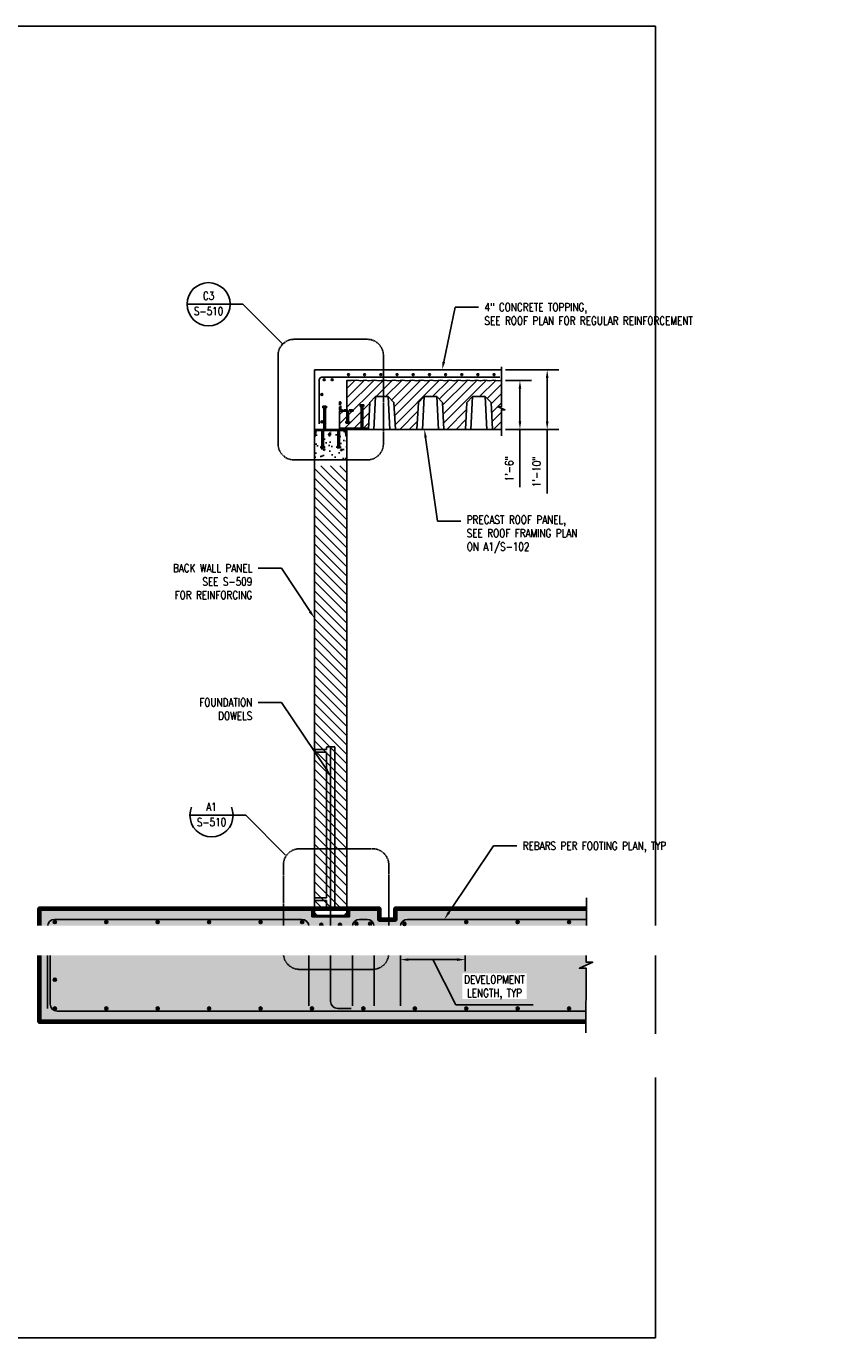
# Model space of a CAD drawing. Header units: inches. Extents: x -947 to 1874, y 615 to 1101.
# Tile 5 of 5: x 409 to 711, y 615 to 1101. Entities that reach past the tile are written whole.
import ezdxf
from ezdxf import colors
from ezdxf.entities.mleader import LeaderData, LeaderLine
from ezdxf.enums import TextEntityAlignment as Align
from ezdxf.math import Vec2, Vec3

# ---------------------------------------------------------------- set-up
doc = ezdxf.new("R2010")
doc.units = ezdxf.units.IN
doc.header["$MEASUREMENT"] = 0
doc.header["$PDMODE"] = 2
doc.linetypes.add('DASHED2', pattern=[0.375, 0.25, -0.125])
doc.linetypes.add('HIDDEN2', pattern=[0.1875, 0.125, -0.0625])
doc.layers.get('Defpoints').update_dxf_attribs({"color": 243})
for name, color, linetype in [('A-DETL-GENF', 3, 'Continuous'), ('A-DETL-WIDE', 5, 'Continuous'), ('A-WALL-PATT', 8, 'Continuous'), ('S-ANNO-DIMS', 1, 'Continuous'), ('S-ANNO-TEXT', 2, 'Continuous'), ('S-SECT-CONC', 3, 'Continuous'), ('S-SECT-HIDE', 2, 'HIDDEN2'), ('S-SECT-PATT', 1, 'Continuous'), ('S-SECT-RBAR', 5, 'Continuous'), ('S-SECT-STLS_2', 2, 'Continuous')]:
    doc.layers.add(name, color=color, linetype=linetype)
for name, color, linetype, lineweight in [('G-ANNO-REFR', 2, 'Continuous', 35), ('S-ANNO-SYMB', 2, 'Continuous', 25), ('S-FLOR-FTPT', 4, 'Continuous', 70)]:
    doc.layers.add(name, color=color, linetype=linetype, lineweight=lineweight)
doc.styles.add('AEC_COMN_TITLE', font='romans.shx', dxfattribs={"width": 0.8, "height": 0.1875})
doc.styles.add('Annotative', font='romans.shx', dxfattribs={"width": 0.8, "height": 0.125})
doc.styles.add('ROMANS', font='ROMANS.shx', dxfattribs={"width": 0.8})
doc.dimstyles.new('Annotative', dxfattribs={"dimscale": 0, "dimtxt": 0.125, "dimasz": 0.125, "dimexe": 0.179688, "dimexo": 0.0625, "dimgap": 0.09, "dimtad": 1, "dimdec": 3, "dimzin": 3, "dimdsep": 46, "dimlunit": 4, "dimtxsty": 'Annotative', "dimcen": 0.09, "dimclrt": 2, "dimazin": 2, "dimtfac": 1, "dimtdec": 3, "dimtmove": 1, "dimatfit": 3, "dimfxl": 1, "dimtfill": 1, "dimfrac": 2, "dimtolj": 1, "dimtzin": 0, "dimarcsym": 0})

# ---------------------------------------------------------------- blocks, each defined once
blk = doc.blocks.new('Detail Callout AEC')
at = {"color": 0, "linetype": 'ByBlock', "lineweight": -3, "transparency": 16777216}
blk.add_line((0.25, 0), (-0.25, 0), dxfattribs=at)
blk.add_circle((0, 0), 0.25, dxfattribs=at)
at = {"color": 0, "linetype": 'ByBlock', "lineweight": -3, "transparency": 16777216, "style": 'AEC_COMN_TITLE'}
for tag, p in [('VIEWNUMBER', (0, 0.051)), ('SHEETNUMBER', (0, -0.126))]:
    blk.add_attdef(tag, text='', height=0.0938, dxfattribs=at).set_placement(p, align=Align.CENTER)
blk = doc.blocks.new('*D14')
at = {"layer": 'Defpoints', "color": 0, "transparency": 16777216}
for p in [(584.89, 973.68), (584.89, 951.58), (601.85, 951.58)]:
    blk.add_point(p, dxfattribs=at)
at = {"layer": 'S-ANNO-DIMS', "color": 0, "lineweight": -2, "transparency": 16777216}
for p, q in [((586.39, 973.68), (606.16, 973.68)), ((601.85, 970.68), (601.85, 954.58)), ((586.39, 951.58), (606.16, 951.58)), ((601.85, 951.58), (601.85, 927.86))]:
    blk.add_line(p, q, dxfattribs=at)
at = {"layer": 'S-ANNO-DIMS', "color": 0, "transparency": 16777216}
for points in [[(601.35, 970.68), (602.35, 970.68), (601.85, 973.68)], [(601.35, 954.58), (602.35, 954.58), (601.85, 951.58)]]:
    blk.add_solid(points, dxfattribs=at)
at = {"layer": 'S-ANNO-DIMS', "color": 2, "transparency": 16777216, "insert": (597.91, 935.85), "char_height": 3, "attachment_point": 5, "rotation": 90, "style": 'Annotative', "bg_fill": 3, "box_fill_scale": 1.25, "bg_fill_color": 256, "bg_fill_true_color": 13158600, "bg_fill_transparency": 0}
blk.add_mtext('\\A1;1\'-10"', dxfattribs=at)
blk = doc.blocks.new('*D15')
at = {"layer": 'Defpoints', "color": 0, "transparency": 16777216}
for p in [(584.89, 969.66), (584.89, 951.58), (591.75, 951.58)]:
    blk.add_point(p, dxfattribs=at)
at = {"layer": 'S-ANNO-DIMS', "color": 0, "lineweight": -2, "transparency": 16777216}
for p, q in [((586.39, 969.66), (596.07, 969.66)), ((591.75, 966.66), (591.75, 954.58)), ((586.39, 951.58), (596.07, 951.58)), ((591.75, 951.58), (591.75, 930.14))]:
    blk.add_line(p, q, dxfattribs=at)
at = {"layer": 'S-ANNO-DIMS', "color": 0, "transparency": 16777216}
for points in [[(591.25, 966.66), (592.25, 966.66), (591.75, 969.66)], [(591.25, 954.58), (592.25, 954.58), (591.75, 951.58)]]:
    blk.add_solid(points, dxfattribs=at)
at = {"layer": 'S-ANNO-DIMS', "color": 2, "transparency": 16777216, "insert": (587.81, 936.99), "char_height": 3, "attachment_point": 5, "rotation": 90, "style": 'Annotative', "bg_fill": 3, "box_fill_scale": 1.25, "bg_fill_color": 256, "bg_fill_true_color": 13158600, "bg_fill_transparency": 0}
blk.add_mtext('\\A1;1\'-6"', dxfattribs=at)
blk = doc.blocks.new('A$C247b9f66')
at = {"layer": 'A-DETL-GENF', "lineweight": -3}
h = blk.add_hatch(color=256, dxfattribs=at)
h.dxf.hatch_style = 1
h.paths.add_polyline_path([(0.564, 0, 1), (-0.564, 0, 1)])
blk.add_circle((0, 0), 0.564, dxfattribs=at)
blk = doc.blocks.new('*D25')
at = {"layer": 'Defpoints', "color": 0, "transparency": 16777216}
for p in [(571.42, 766.99), (571.42, 755.08), (547.42, 737.91)]:
    blk.add_point(p, dxfattribs=at)
at = {"layer": 'S-ANNO-DIMS', "color": 0, "lineweight": -2, "transparency": 16777216}
for p, q in [((571.42, 765.49), (571.42, 750.77)), ((547.42, 739.41), (547.42, 759.4)), ((550.42, 755.08), (568.42, 755.08)), ((559.42, 755.08), (567.96, 738.32)), ((567.96, 738.32), (596.62, 738.32))]:
    blk.add_line(p, q, dxfattribs=at)
at = {"layer": 'S-ANNO-DIMS', "color": 0, "transparency": 16777216}
for points in [[(550.42, 755.58), (550.42, 754.58), (547.42, 755.08)], [(568.42, 755.58), (568.42, 754.58), (571.42, 755.08)]]:
    blk.add_solid(points, dxfattribs=at)
at = {"layer": 'S-ANNO-DIMS', "color": 2, "transparency": 16777216, "insert": (582.29, 744.77), "char_height": 3, "attachment_point": 5, "style": 'Annotative', "bg_fill": 3, "box_fill_scale": 1.25, "bg_fill_color": 256, "bg_fill_true_color": 13158600, "bg_fill_transparency": 0}
blk.add_mtext('\\A1;DEVELOPMENT\\PLENGTH, TYP', dxfattribs=at)
blk = doc.blocks.new('_DotBlank')
at = {"color": 0, "linetype": 'ByBlock', "lineweight": -2}
blk.add_line((-0.5, 0), (-1, 0), dxfattribs=at)
blk.add_circle((0, 0), 0.5, dxfattribs=at)

msp = doc.modelspace()

# ---------------------------------------------------------------- hatches: boundary and pattern name
at = {"layer": 'A-WALL-PATT'}
h = msp.add_hatch(dxfattribs=at)
h.set_pattern_fill('ANSI31', color=256, scale=19.68498, style=0)
h.set_pattern_definition([(45, (-54.25, 764.2271), (-1.739923, 1.739923), [])])
h.paths.add_polyline_path([(584.889, 969.6912), (584.0177, 969.5618), (582.3535, 969.8118), (580.8082, 969.5618), (579.0364, 969.8118), (577.392, 969.5618), (576.0093, 969.8118), (574.3411, 969.5618), (572.7364, 969.8118), (571.1713, 969.5618), (569.224, 969.8118), (567.6588, 969.5618), (565.9154, 969.8118), (564.2909, 969.5618), (562.7654, 969.8118), (560.8174, 969.5618), (559.1532, 969.8118), (557.6674, 969.5618), (555.4881, 969.8118), (553.7447, 969.5618), (552.175, 969.8118), (550.2929, 969.5618), (548.391, 969.8118), (546.9249, 969.5618), (545.4391, 969.8118), (543.6712, 969.5618), (541.6505, 969.8118), (539.9269, 969.5618), (538.0608, 969.8118), (536.0004, 969.5618), (534.673, 969.8118), (533.0683, 969.5618), (531.6419, 969.8118), (529.4955, 969.6868), (527.5536, 969.6867), (527.5536, 958.37), (524.8789, 958.37), (524.8789, 951.5766), (535.5585, 951.5767), (536.0828, 961.5808), (538.2046, 963.7026), (538.2046, 963.7026), (542.9123, 963.7026), (545.0341, 961.5808), (545.5584, 951.5767), (553.5505, 951.5767), (554.0748, 961.5808), (556.1967, 963.7026), (556.1967, 963.7026), (560.9044, 963.7026), (563.0262, 961.5808), (563.5505, 951.5767), (571.5426, 951.5767), (572.0669, 961.5808), (574.1887, 963.7026), (574.1887, 963.7026), (578.8965, 963.7026), (581.0183, 961.5808), (581.5426, 951.5767), (584.889, 951.5767), (584.889, 958.8352), (586.1574, 958.8352), (583.6922, 959.946), (584.889, 959.946)])
at = {"layer": 'A-WALL-PATT', "lineweight": -3}
h = msp.add_hatch(dxfattribs=at)
h.set_pattern_fill('AR-CONC', color=8, style=0)
h.set_pattern_definition([(50, (-26.668, 607.2286), (7.1726, -0.62752), [0.75, -8.25]), (355, (-26.668, 607.2286), (-1.38751, 7.52192), [0.6, -6.6]), (100.4514, (-26.07, 607.176), (5.78509, 6.8944), [0.6374, -7.01142]), (46.1842, (-26.668, 609.229), (10.67241, -1.65519), [1.125, -12.375]), (96.6356, (-25.778, 609.091), (9.34662, 9.74119), [0.9561, -10.51714]), (351.1842, (-26.668, 609.229), (9.34662, 9.74119), [0.9, -9.9]), (21, (-25.668, 608.7286), (5.96907, -4.02619), [0.75, -8.25]), (326, (-25.668, 608.7286), (2.43315, 7.2515), [0.6, -6.6]), (71.4514, (-25.1704, 608.393), (8.402224, 3.22531), [0.6374, -7.01142]), (37.5, (-26.6678, 607.2286), (0.121599, 3.328939), [0, -6.52, 0, -6.7, 0, -6.625]), (7.5, (-26.6678, 607.2286), (2.630695, 3.944117), [0, -3.82, 0, -6.37, 0, -2.525]), (327.5, (-28.8978, 607.2286), (5.338224, -0.225549), [0, -2.5, 0, -7.8, 0, -10.35]), (317.5, (-29.898, 607.2286), (5.831862, 1.00105), [0, -3.25, 0, -5.18, 0, -7.35])])
h.paths.add_polyline_path([(527.0276, 950.8191, 0.37274055), (526.5664, 951.2184), (524.8471, 951.2184), (524.8471, 945.2415), (525.2221, 945.2415), (525.2221, 944.679), (523.9096, 944.679), (523.9096, 945.2415), (524.2846, 945.2415), (524.2846, 951.2184), (518.8562, 951.2185), (518.8562, 945.2415), (519.2312, 945.2415), (519.2312, 944.679), (517.9187, 944.679), (517.9187, 945.2415), (518.2937, 945.2415), (518.2937, 951.2185), (516.5744, 951.2186, 0.37274055), (516.1132, 950.8193), (515.8917, 949.2156, -0.37656089), (515.5742, 948.9373), (515.5738, 940.2495), (527.5659, 940.2495), (527.5663, 948.9372, -0.37626775), (527.2491, 949.2154)])
at = {"layer": 'A-WALL-PATT'}
h = msp.add_hatch(dxfattribs=at)
h.set_pattern_fill('ANSI31', color=256, scale=19.68498, angle=90, style=0)
h.set_pattern_definition([(135, (11.952, 0), (-1.739923, -1.739923), [])])
h.paths.add_polyline_path([(527.5659, 938.1235), (515.5738, 938.1235), (515.5675, 796.1781), (520.0663, 796.1781), (520.0663, 833.9903), (523.0585, 833.9903), (523.0585, 832.9903), (527.5612, 832.9903)])
h.paths.add_polyline_path([(527.5611, 831.9903), (523.0585, 831.9903), (523.0585, 796.1781), (527.5595, 796.1781)], flags=16)
h.paths.add_polyline_path([(527.5595, 796.1781), (523.0585, 796.1781), (523.0585, 777.9906), (527.5587, 777.9906)])
h.paths.add_polyline_path([(520.0663, 796.1781), (515.5675, 796.1781), (515.5665, 773.9906), (520.0663, 773.9906)])
h.paths.add_polyline_path([(523.0585, 831.9903), (527.5611, 831.9903), (527.5612, 832.9903), (523.0585, 832.9903), (523.0585, 833.9903), (520.0663, 833.9903), (520.0663, 796.1781), (523.0585, 796.1781)], flags=17)
h.paths.add_polyline_path([(523.0585, 773.9907), (527.5586, 773.9907), (527.5587, 777.9906), (523.0585, 777.9906), (523.0585, 796.1781), (521.5638, 796.1781), (521.5647, 773.9906), (523.0585, 773.9906)])
h.paths.add_polyline_path([(521.5638, 796.1781), (520.0663, 796.1781), (520.0663, 773.9906), (521.5647, 773.9906)])
h = msp.add_hatch(dxfattribs=at)
h.set_pattern_fill('AR-CONC', color=256, style=0)
h.set_pattern_definition([(50, (11.952, 0), (7.172602, -0.62752), [0.75, -8.25]), (355, (11.952, 0), (-1.387513, 7.52192), [0.6, -6.6]), (100.45144, (12.55, -0.052), (5.78509, 6.8944), [0.6374, -7.01142]), (46.1842, (11.952, 2), (10.67241, -1.65519), [1.125, -12.375]), (96.6356, (12.841, 1.862), (9.34662, 9.74119), [0.9561, -10.51714]), (351.1842, (11.952, 2), (9.34662, 9.74119), [0.9, -9.9]), (21, (12.952, 1.5), (5.96907, -4.02619), [0.75, -8.25]), (326, (12.952, 1.5), (2.433153, 7.2515), [0.6, -6.6]), (71.45144, (13.4495, 1.1645), (8.402224, 3.22531), [0.6374, -7.01142]), (37.5, (11.952, 0), (0.1215986, 3.3289385), [0, -6.52, 0, -6.7, 0, -6.625]), (7.5, (11.952, 0), (2.630695, 3.944117), [0, -3.82, 0, -6.37, 0, -2.525]), (327.5, (9.722, 0), (5.338224, -0.225549), [0, -2.5, 0, -7.8, 0, -10.35]), (317.5, (8.722, 0), (5.831862, 1.00105), [0, -3.25, 0, -5.18, 0, -7.35])])
h.paths.add_polyline_path([(514.5704, 770.9906), (514.5706, 773.9906), (413.5585, 773.9906), (413.5585, 731.9906), (616.2002, 731.9906), (616.3198, 751.8798), (613.783, 751.8798), (618.7135, 754.1014), (616.3198, 754.1014), (616.3835, 773.9906), (545.5585, 773.9906), (545.5585, 769.9906), (539.5585, 769.9906), (539.5585, 773.9906), (528.5626, 773.9906), (528.5625, 770.9906)])
h = msp.add_hatch(dxfattribs=at)
h.set_pattern_fill('AR-SAND', color=256, scale=0.25)
h.set_pattern_definition([(37.5, (228.4729, 65.34032), (-0.01574834, 0.48170594), [0, -0.38, 0, -0.425, 0, -0.40625]), (7.5, (228.4729, 65.3403), (0.4424442, 0.7055365), [0, -0.205, 0, -0.3425, 0, -0.13125]), (327.5, (228.1654, 65.34032), (0.77853547, 0.00141476), [0, -0.125, 0, -0.45, 0, -0.5875]), (317.5, (228.1654, 65.3403), (0.75153165, 0.2194189), [0, -0.0625, 0, -0.295, 0, -0.3375])])
h.paths.add_polyline_path([(528.5626, 773.9906), (527.5626, 773.9906), (527.5625, 772.4906), (526.5625, 771.4906), (521.5664, 771.4906), (516.5704, 771.4906), (515.5705, 772.4905), (515.5706, 773.9906), (514.5706, 773.9906), (514.5704, 770.9906), (521.5664, 770.9906), (528.5625, 770.9906)])
at = {"layer": 'S-SECT-PATT'}
h = msp.add_hatch(dxfattribs=at)
h.set_pattern_fill('STEEL', color=256, scale=7.99996, style=0)
h.set_pattern_definition([(135, (668.9236, 1778.6452), (0.7071032, 0.7071032), []), (135, (668.9236, 1779.1452), (0.7071032, 0.7071032), [])])
edge = h.paths.add_edge_path()
edge.add_line((524.8789, 958.37), (529.8946, 958.37))
edge.add_line((529.8946, 958.37), (529.8946, 958.395))
edge.add_arc((529.4886, 958.4136), 0.4065, 357.382218, 423.551449)
edge.add_line((529.6696, 958.7775), (525.5676, 958.7775))
edge.add_arc((525.5676, 959.0588), 0.2812, 180, 270, ccw=False)
edge.add_line((525.2864, 959.0588), (525.2864, 961.6096))
edge.add_arc((524.9224, 961.4286), 0.4065, 26.448551, 92.617782)
edge.add_line((524.9039, 961.8346), (524.8789, 961.8346))
edge.add_line((524.8789, 961.8346), (524.8789, 958.37))
h = msp.add_hatch(dxfattribs=at)
h.set_pattern_fill('STEEL', color=256, scale=7.99996, style=0)
h.set_pattern_definition([(315, (-1547.0827, 1370.3785), (-0.70710323, -0.70710323), []), (315, (-1547.0827, 1369.8785), (-0.70710323, -0.70710323), [])])
edge = h.paths.add_edge_path()
edge.add_arc((526.5664, 950.7524), 0.466, 7.5, 90)
edge.add_line((526.5664, 951.2184), (516.5744, 951.2186))
edge.add_arc((516.5744, 950.7526), 0.466, 90, 172.5)
edge.add_line((516.1124, 950.8134), (515.8917, 949.2156))
edge.add_arc((515.5744, 949.2573), 0.32, 270, 352.5, ccw=False)
edge.add_line((515.5744, 948.9373), (515.5744, 951.5767))
edge.add_line((515.5744, 951.5767), (527.5664, 951.5765))
edge.add_line((527.5664, 951.5765), (527.5664, 948.9372))
edge.add_arc((527.5664, 949.2572), 0.32, 187.5, 270, ccw=False)
edge.add_line((527.2491, 949.2154), (527.0284, 950.8133))
h = msp.add_hatch(dxfattribs=at)
h.set_pattern_fill('STEEL', color=256, scale=7.99996, style=0)
h.set_pattern_definition([(45, (-272.1401, 448.4571), (-0.7071032, 0.7071032), []), (45, (-272.1401, 448.9571), (-0.7071032, 0.7071032), [])])
h.paths.add_polyline_path([(524.8789, 951.5767), (535.5585, 951.5767), (535.5585, 952.0885), (524.8789, 952.0885)])

# ---------------------------------------------------------------- linework, layer by layer
at = {"layer": 'Defpoints'}
msp.add_lwpolyline([(-71.5639, 614.9565), (641.9498, 614.9565), (641.9498, 1100.9743), (-71.5639, 1100.9743)], close=True, dxfattribs=at)
at = {"layer": 'G-ANNO-REFR', "lineweight": -3}
for p, q in [((484.3025, 997.9535), (489.0529, 997.9535)), ((503.7954, 983.211), (489.0529, 997.9535)), ((485.3884, 808.5798), (490.1388, 808.5798)), ((504.8813, 793.8372), (490.1388, 808.5798))]:
    msp.add_line(p, q, dxfattribs=at)
at = {"layer": 'S-ANNO-SYMB', "linetype": 'DASHED2', "lineweight": -3}
for points in [[(508.0269, 984.9637), (535.1409, 984.9637, -0.41421356), (541.1251, 978.9795), (541.1251, 946.2337, -0.41421356), (535.1409, 940.2495), (508.0269, 940.2495, -0.41421356), (502.0427, 946.2337), (502.0427, 978.9795, -0.41421356)], [(510.0207, 796.1781), (537.1347, 796.1781, -0.41421356), (543.1189, 790.1938), (543.1189, 757.4481, -0.41421356), (537.1347, 751.4638), (510.0207, 751.4638, -0.41421356), (504.0365, 757.4481), (504.0365, 790.1938, -0.41421356)]]:
    msp.add_lwpolyline(points, format="xyb", close=True, dxfattribs=at)
at = {"layer": 'S-FLOR-FTPT'}
msp.add_lwpolyline([(616.2002, 731.9906), (413.5585, 731.9906), (413.5585, 773.9906), (539.5585, 773.9906), (539.5585, 769.9906), (545.5585, 769.9906), (545.5585, 773.9906), (616.3835, 773.9906)], dxfattribs=at)
at = {"layer": 'S-SECT-CONC'}
for p, q in [((515.5754, 973.6711), (515.5705, 772.4906)), ((515.5754, 973.6711), (584.889, 973.6711)), ((527.5664, 949.4506), (527.5584, 772.4865)), ((514.5706, 773.9906), (514.5704, 770.9906)), ((528.5626, 773.9906), (528.5625, 770.9906)), ((514.5704, 770.9906), (528.5625, 770.9906)), ((515.5705, 772.4906), (516.5704, 771.4906)), ((516.5704, 771.4906), (526.5625, 771.4906)), ((527.5625, 772.4906), (526.5625, 771.4906))]:
    msp.add_line(p, q, dxfattribs=at)
for points in [[(584.889, 974.7857), (584.889, 959.946), (583.6922, 959.946), (586.1574, 958.8352), (584.889, 958.8352), (584.889, 949.2453)], [(584.5637, 969.6911), (583.6924, 969.5617), (582.0282, 969.8117), (580.483, 969.5617), (578.7111, 969.8117), (577.0668, 969.5617), (575.684, 969.8117), (574.0158, 969.5617), (572.4111, 969.8117), (570.846, 969.5617), (568.8987, 969.8117), (567.3336, 969.5617), (565.5902, 969.8117), (563.9656, 969.5617), (562.4402, 969.8117), (560.4921, 969.5617), (558.8279, 969.8117), (557.3421, 969.5617), (555.1628, 969.8117), (553.4194, 969.5617), (551.8497, 969.8117), (549.9676, 969.5617), (548.0657, 969.8117), (546.5997, 969.5617), (545.1138, 969.8117), (543.3459, 969.5617), (541.3252, 969.8117), (539.6016, 969.5617), (537.7355, 969.8117), (535.6751, 969.5617), (534.3477, 969.8117), (532.743, 969.5617), (531.3166, 969.8117), (529.1702, 969.6867), (527.5536, 969.6867), (527.5536, 958.37), (524.8789, 958.37), (524.8789, 951.5766), (584.5637, 951.5766)], [(535.5585, 951.5767), (536.0828, 961.5808), (538.2046, 963.7026), (542.9123, 963.7026), (545.0341, 961.5808), (545.5584, 951.5767)], [(553.5505, 951.5767), (554.0748, 961.5808), (556.1966, 963.7026), (560.9044, 963.7026), (563.0262, 961.5808), (563.5505, 951.5767)], [(571.5426, 951.5767), (572.0669, 961.5808), (574.1887, 963.7026), (578.8965, 963.7026), (581.0183, 961.5808), (581.5426, 951.5767)], [(616.3963, 777.9906), (616.3198, 754.1014), (618.7135, 754.1014), (613.783, 751.8798), (616.3198, 751.8798), (616.1761, 727.9906)]]:
    msp.add_lwpolyline(points, dxfattribs=at)
at = {"layer": 'S-SECT-HIDE', "linetype": 'HIDDEN2'}
for p, q in [((519.0293, 951.5838), (519.0293, 959.6074)), ((519.5918, 951.5838), (519.5918, 959.6074)), ((527.6055, 958.37), (527.6055, 954.4549)), ((528.168, 958.37), (528.168, 954.4549)), ((532.8715, 952.0885), (532.8715, 960.0806)), ((533.434, 952.0885), (533.434, 960.0806)), ((518.2937, 951.2257), (518.2937, 945.2415)), ((518.8562, 951.2257), (518.8562, 945.2415)), ((524.2846, 951.2257), (524.2846, 945.2415)), ((524.8471, 951.2257), (524.8471, 945.2415)), ((515.5636, 832.9903), (520.0663, 832.9903)), ((515.5637, 831.9903), (520.0663, 831.9903)), ((523.0585, 833.9903), (520.0663, 833.9903)), ((520.0663, 832.9903), (520.0663, 833.9903)), ((520.0663, 777.9908), (520.0663, 831.9903)), ((523.0585, 773.9906), (523.0585, 833.9903)), ((520.0663, 773.9906), (520.0663, 776.9908))]:
    msp.add_line(p, q, dxfattribs=at)
at = {"layer": 'S-SECT-HIDE'}
for p, q in [((520.0663, 777.9908), (515.5646, 777.9911)), ((520.0663, 776.9908), (515.5646, 776.9911))]:
    msp.add_line(p, q, dxfattribs=at)
at = {"layer": 'S-SECT-HIDE', "linetype": 'HIDDEN2', "ltscale": 10}
for points in [[(518.6543, 959.6074), (518.6543, 960.1699), (519.9668, 960.1699), (519.9668, 959.6074)], [(533.809, 960.0806), (533.809, 960.6431), (532.4965, 960.6431), (532.4965, 960.0806)], [(528.543, 954.4549), (528.543, 953.8924), (527.2305, 953.8924), (527.2305, 954.4549)], [(517.9187, 945.2415), (517.9187, 944.679), (519.2312, 944.679), (519.2312, 945.2415)], [(525.2221, 945.2415), (525.2221, 944.679), (523.9096, 944.679), (523.9096, 945.2415)]]:
    msp.add_lwpolyline(points, close=True, dxfattribs=at)
msp.add_lwpolyline([(524.8789, 958.37), (529.8946, 958.37), (529.8946, 958.395, 0.29701687), (529.6696, 958.7775), (525.5676, 958.7775, -0.41421356), (525.2864, 959.0588), (525.2864, 961.6096, 0.29701687), (524.9039, 961.8346), (524.8789, 961.8346), (524.8789, 958.37)], format="xyb", close=True, dxfattribs=at)
at = {"layer": 'S-SECT-PATT'}
for p, q in [((537.5691, 951.5767), (538.2046, 963.7026)), ((543.5478, 951.5767), (542.9123, 963.7026)), ((555.5612, 951.5767), (556.1967, 963.7026)), ((561.5399, 951.5767), (560.9044, 963.7026)), ((573.5532, 951.5767), (574.1887, 963.7026)), ((579.532, 951.5767), (578.8965, 963.7026))]:
    msp.add_line(p, q, dxfattribs=at)
at = {"layer": 'S-SECT-RBAR'}
for p, q in [((521.5624, 833.4599), (521.5658, 739.6206)), ((510.8675, 769.9906), (419.1885, 769.9906)), ((535.0705, 769.9906), (532.2655, 769.9906)), ((616.3707, 769.9906), (550.0465, 769.9906)), ((416.5585, 767.3606), (416.5585, 736.9906)), ((417.5585, 738.6206), (417.5585, 766.9906)), ((497.0146, 766.9906), (571.4165, 766.9906)), ((513.4975, 737.9082), (513.4975, 767.3606)), ((529.6355, 737.9082), (529.6355, 767.3606)), ((537.7005, 767.3606), (537.7005, 737.9082)), ((547.4165, 767.3606), (547.4165, 737.9082)), ((616.2242, 735.9906), (420.1885, 735.9906)), ((524.1958, 736.9906), (529.1855, 736.9906))]:
    msp.add_line(p, q, dxfattribs=at)
msp.add_lwpolyline([(584.2394, 970.9323), (518.3271, 970.9323, 0.41421356), (517.3271, 969.9323), (517.3271, 953.6412)], format="xyb", dxfattribs=at)
for centre, start, end in [((419.1885, 767.3606), 90, 180), ((510.8675, 767.3606), 0, 90), ((532.2655, 767.3606), 90, 180), ((535.0705, 767.3606), 0, 90), ((550.0465, 767.3606), 90, 180), ((524.1958, 739.6206), 180, 270), ((420.1885, 738.6206), 180, 270)]:
    msp.add_arc(centre, 2.63, start, end, dxfattribs=at)
at = {"layer": 'S-SECT-STLS_2', "linetype": 'Continuous'}
msp.add_lwpolyline([(527.0284, 950.8133, 0.37637335), (526.5664, 951.2184), (516.5744, 951.2186, 0.37637335), (516.1124, 950.8134), (515.8917, 949.2156, -0.37637335), (515.5744, 948.9373), (515.5744, 951.5767), (527.5664, 951.5765), (527.5664, 948.9372, -0.37637335), (527.2491, 949.2154)], format="xyb", close=True, dxfattribs=at)
msp.add_lwpolyline([(524.8789, 951.5767), (535.5585, 951.5767), (535.5585, 952.0885), (524.8789, 952.0885)], close=True, dxfattribs=at)

# ---------------------------------------------------------------- block references
at = {"layer": 'A-DETL-WIDE', "xscale": 0.625, "yscale": 0.625, "zscale": 0.625, "rotation": 180}
for p in [(528.1739, 971.8673), (534.1582, 971.8673), (540.1818, 971.8673), (546.166, 971.8673), (552.1896, 971.8673), (558.1738, 971.8673), (564.1974, 971.8673), (570.1816, 971.8673), (576.1602, 971.8673), (519.1582, 969.9973), (522.1504, 969.9973), (518.3347, 964.4899), (518.3347, 954.3671)]:
    msp.add_blockref('A$C247b9f66', p, dxfattribs=at)
at = {"layer": 'A-DETL-WIDE', "rotation": 180}
for p in [(419.2984, 768.9906), (438.3654, 768.9906), (457.4324, 768.9906), (476.4994, 768.9906), (495.5665, 768.9906), (510.9925, 768.9906), (518.1174, 767.9906), (525.0005, 767.9906), (536.2005, 768.4065), (571.8345, 768.9906), (590.9015, 768.9906), (609.9685, 768.9906), (538.7027, 765.9906), (419.2984, 758.3239), (419.2984, 747.6572)]:
    msp.add_blockref('A$C247b9f66', p, dxfattribs=at)
at = {"layer": 'A-DETL-WIDE', "xscale": -1, "rotation": 180}
for p in [(531.1355, 768.4065), (546.4188, 765.9906)]:
    msp.add_blockref('A$C247b9f66', p, dxfattribs=at)
at = {"layer": 'A-DETL-WIDE', "xscale": -1}
for p in [(419.2984, 736.9906), (438.3654, 736.9906), (457.4324, 736.9906), (476.4994, 736.9906), (495.5665, 736.9906), (514.6335, 736.9906), (533.7005, 736.9906), (552.7675, 736.9906), (571.8345, 736.9906), (590.9015, 736.9906), (609.9685, 736.9906)]:
    msp.add_blockref('A$C247b9f66', p, dxfattribs=at)
at = {"layer": 'G-ANNO-REFR', "lineweight": -3}
ref = msp.add_blockref('Detail Callout AEC', (476.3025, 997.9535), dxfattribs=dict(at, xscale=32, yscale=32, zscale=32))
ref.add_attrib('VIEWNUMBER', 'C3', dxfattribs={"layer": '0', "color": 1, "linetype": 'ByBlock', "lineweight": -2, "transparency": 16777216, "height": 3, "style": 'ROMANS', "width": 0.796875}).set_placement((476.3025, 999.5802), align=Align.CENTER)
ref.add_attrib('SHEETNUMBER', 'S-510', dxfattribs={"layer": '0', "color": 1, "linetype": 'ByBlock', "lineweight": -2, "transparency": 16777216, "height": 3, "style": 'ROMANS', "width": 0.796875}).set_placement((476.3025, 993.9135), align=Align.CENTER)
ref = msp.add_blockref('Detail Callout AEC', (477.3884, 808.5798), dxfattribs=dict(at, xscale=32, yscale=32, zscale=32))
ref.add_attrib('VIEWNUMBER', 'A1', dxfattribs={"layer": '0', "color": 1, "linetype": 'ByBlock', "lineweight": -2, "transparency": 16777216, "height": 3, "style": 'ROMANS', "width": 0.796875}).set_placement((477.3884, 810.2064), align=Align.CENTER)
ref.add_attrib('SHEETNUMBER', 'S-510', dxfattribs={"layer": '0', "color": 1, "linetype": 'ByBlock', "lineweight": -2, "transparency": 16777216, "height": 3, "style": 'ROMANS', "width": 0.796875}).set_placement((477.3884, 804.5398), align=Align.CENTER)

# ---------------------------------------------------------------- leaders
at = {"layer": 'S-ANNO-TEXT'}
ml = msp.add_multileader_mtext('Standard', dxfattribs=at)
ml.set_content('{\\C256;4" CONCRETE TOPPING,\\PSEE ROOF PLAN FOR REGULAR REINFORCEMENT}', color=2, style='Annotative')
ml.set_leader_properties(color=1)
ml.build(insert=Vec2(0, 0))
ml.multileader.update_dxf_attribs({"dogleg_length": 0.36, "arrow_head_size": 3, "scale": 24})
ctx = ml.context
ctx.base_point, ctx.scale, ctx.char_height, ctx.arrow_head_size, ctx.landing_gap_size, ctx.plane_origin = Vec3(307.3722, 996.8567), 24, 3, 3, 2.16, Vec3(303.1201, 987.585)
notes = []
notes.append((ctx, [(0, (1, 1, 0), (298.7322, 996.8567), (1, 0), 8.64, [(0, [(293.8428, 973.676)], 0, [])])]))
ctx.mtext.insert, ctx.mtext.width, ctx.mtext.flow_direction = Vec3(309.5322, 998.3567), 53.993522, 5
ml = msp.add_multileader_mtext('Standard', dxfattribs=at)
ml.set_content('{\\C256;4" CONCRETE TOPPING,\\PSEE ROOF PLAN FOR REGULAR REINFORCEMENT}', color=2, style='Annotative')
ml.set_leader_properties(color=1)
ml.build(insert=Vec2(0, 0))
ml.multileader.update_dxf_attribs({"dogleg_length": 0.36, "arrow_head_size": 3, "scale": 24})
ctx = ml.context
ctx.base_point, ctx.scale, ctx.char_height, ctx.arrow_head_size, ctx.landing_gap_size, ctx.plane_origin = Vec3(576.4308, 996.8567), 24, 3, 3, 2.16, Vec3(572.1787, 987.585)
notes.append((ctx, [(0, (1, 1, 0), (567.7908, 996.8567), (1, 0), 8.64, [(0, [(562.9015, 973.676)], 0, [])])]))
ctx.mtext.insert, ctx.mtext.width, ctx.mtext.flow_direction = Vec3(578.5908, 998.3567), 53.993522, 5
ml = msp.add_multileader_mtext('Standard', dxfattribs=at)
ml.set_content('{\\C256;PRECAST ROOF PANEL,\\PSEE ROOF FRAMING PLAN\\PON A1/S-102}', color=2, style='Annotative')
ml.set_leader_properties(color=1)
ml.build(insert=Vec2(0, 0))
ml.multileader.update_dxf_attribs({"dogleg_length": 0.36, "arrow_head_size": 3, "scale": 24})
ctx = ml.context
ctx.base_point, ctx.scale, ctx.char_height, ctx.arrow_head_size, ctx.landing_gap_size, ctx.plane_origin = Vec3(569.8572, 917.6166), 24, 3, 3, 2.16, Vec3(565.6051, 932.2816)
notes.append((ctx, [(0, (1, 1, 0), (561.2172, 917.6166), (1, 0), 8.64, [(0, [(556.3278, 951.5767)], 0, [])])]))
ctx.mtext.insert, ctx.mtext.flow_direction = Vec3(572.0172, 919.6166), 5
ml = msp.add_multileader_mtext('Standard', dxfattribs=at)
ml.set_content('{\\C256;BACK WALL PANEL \\PSEE S-}509{\\C256;\\PFOR REINFORCING}', color=2, style='Annotative')
ml.set_leader_properties(color=1)
ml.build(insert=Vec2(0, 0))
ml.multileader.update_dxf_attribs({"dogleg_length": 0.36, "arrow_head_size": 3, "scale": 24})
ctx = ml.context
ctx.base_point, ctx.scale, ctx.char_height, ctx.arrow_head_size, ctx.landing_gap_size, ctx.plane_origin = Vec3(457.0913, 900.1759), 24, 3, 3, 2.16, Vec3(509.208, 914.9635)
ctx.text_align_type = 2
notes.append((ctx, [(0, (1, 1, 0), (503.3085, 900.1759), (-1, 0), 8.64, [(0, [(515.5693, 881.5822)], 0, [])])]))
ctx.mtext.insert, ctx.mtext.alignment, ctx.mtext.flow_direction = Vec3(492.5085, 901.6759), 3, 5
ml = msp.add_multileader_mtext('Standard', dxfattribs=at)
ml.set_content('{\\C256;FOUNDATION\\PDOWELS}', color=2, style='Annotative')
ml.set_leader_properties(color=1)
ml.build(insert=Vec2(0, 0))
ml.multileader.update_dxf_attribs({"dogleg_length": 0.36, "arrow_head_size": 3, "scale": 24})
ctx = ml.context
ctx.base_point, ctx.scale, ctx.char_height, ctx.arrow_head_size, ctx.landing_gap_size, ctx.plane_origin = Vec3(469.4343, 850.4177), 24, 3, 3, 2.16, Vec3(509.2081, 865.2053)
ctx.text_align_type = 2
notes.append((ctx, [(0, (1, 1, 0), (503.3086, 850.4177), (-1, 0), 8.64, [(0, [(521.5624, 823.2526)], 0, [])])]))
ctx.mtext.insert, ctx.mtext.alignment, ctx.mtext.flow_direction = Vec3(492.5086, 851.9177), 3, 5
ml = msp.add_multileader_mtext('Standard', dxfattribs=at)
ml.set_content('{\\C256;REBARS PER FOOTING PLAN, TYP}', color=2, style='Annotative')
ml.set_leader_properties(color=1)
ml.build(insert=Vec2(0, 0))
ml.multileader.update_dxf_attribs({"dogleg_length": 0.36, "arrow_head_size": 3, "scale": 24})
ctx = ml.context
ctx.base_point, ctx.scale, ctx.char_height, ctx.arrow_head_size, ctx.landing_gap_size, ctx.plane_origin = Vec3(590.6235, 797.2485), 24, 3, 3, 2.16, Vec3(576.084, 812.0361)
notes.append((ctx, [(0, (1, 1, 0), (581.9835, 797.2485), (1, 0), 8.64, [(0, [(563.7296, 770.0834)], 0, [])])]))
ctx.mtext.insert, ctx.mtext.width, ctx.mtext.flow_direction = Vec3(592.7835, 798.7485), 29.785864, 5
for ctx, leaders in notes:
    for number, flags, end, landing, length, lines in leaders:
        leader = LeaderData()
        leader.index, (leader.has_last_leader_line, leader.has_dogleg_vector, leader.attachment_direction) = number, flags
        leader.last_leader_point, leader.dogleg_vector, leader.dogleg_length = Vec3(end), Vec3(landing), length
        for number, points, colour, breaks in lines:
            line = LeaderLine()
            line.index, line.vertices, line.color, line.breaks = number, Vec3.list(points), colors.encode_raw_color(colour), breaks
            leader.lines.append(line)
        ctx.leaders.append(leader)

# ---------------------------------------------------------------- next in the draw order: dimensions: what is measured, and where the dimension line sits
at = {"layer": 'S-ANNO-DIMS'}
dim = msp.add_linear_dim(base=(601.8512, 951.5845), p1=(584.889, 973.679), p2=(584.889, 951.5845), angle=90, dimstyle='Annotative', override={"dimdec": 2, "dimpost": '\\X', "dimtmove": 0, "dimfxlon": 1}, dxfattribs=at)
dim.commit()
dim.dimension.update_dxf_attribs({"geometry": '*D14', "text_midpoint": (601.8512, 935.8531), "dimtype": 160})
dim = msp.add_linear_dim(base=(571.4165, 755.0842), p1=(547.4165, 737.9082), p2=(571.4165, 766.9906), text='DEVELOPMENT\\PLENGTH, TYP', dimstyle='Annotative', override={"dimpost": '\\X'}, dxfattribs=at)
dim.commit()
dim.dimension.update_dxf_attribs({"geometry": '*D25', "text_midpoint": (570.1162, 738.322), "dimtype": 160})

# ---------------------------------------------------------------- next in the draw order: dimensions: what is measured, and where the dimension line sits
dim = msp.add_linear_dim(base=(591.7547, 951.5845), p1=(584.889, 969.6554), p2=(584.889, 951.5845), angle=90, dimstyle='Annotative', override={"dimdec": 2, "dimpost": '\\X', "dimtmove": 0, "dimfxlon": 1}, dxfattribs=at)
dim.commit()
dim.dimension.update_dxf_attribs({"geometry": '*D15', "text_midpoint": (591.7547, 936.9899), "dimtype": 160})

# ---------------------------------------------------------------- next in the draw order: leaders
at = {"layer": 'S-ANNO-TEXT', "lineweight": -3}
ml = msp.add_multileader_mtext('Standard', dxfattribs=at)
ml.set_content('DEVELOPMENT\\PLENGTH, TYP', color=256, style='Annotative')
ml.set_leader_properties(color=1, linetype='ByLayer', lineweight=-1)
ml.build(insert=Vec2(0, 0))
ml.multileader.update_dxf_attribs({"text_right_attachment_type": 3, "dogleg_length": 0.125, "arrow_head_size": 3, "scale": 24})
ctx = ml.context
ctx.base_point, ctx.scale, ctx.char_height, ctx.arrow_head_size, ctx.landing_gap_size, ctx.plane_origin = Vec3(91.2731, 764.3562), 24, 3, 3, 2.16, Vec3(86.7501, 744.8915)
ctx.right_attachment = 3
notes = []
notes.append((ctx, [(0, (1, 1, 0), (88.2731, 764.3562), (1, 0), 3, [(0, [(63.8953, 751.3983), (91.1366, 751.3983)], 0, [])])]))
ctx.mtext.insert, ctx.mtext.width, ctx.mtext.flow_direction = Vec3(93.4331, 766.1419), 24.559741, 5
ctx.mtext.has_bg_fill, ctx.mtext.bg_color, ctx.mtext.bg_scale_factor, ctx.mtext.bg_transparency, ctx.mtext.use_window_bg_color = 1, -1027028792, 1.5, 0, 1
ml = msp.add_multileader_mtext('Standard', dxfattribs=at)
ml.set_content('MATCH BOTTOM SLAB\\PREBARS IN SIZE\\PAND SPACING, TYP', color=256, style='Annotative')
ml.set_leader_properties(color=1, linetype='ByLayer', lineweight=-1)
ml.set_arrow_properties(name='DOTBLANK')
ml.build(insert=Vec2(0, 0))
ml.multileader.update_dxf_attribs({"text_right_attachment_type": 3, "dogleg_length": 0.125, "arrow_head_size": 3, "scale": 24})
ctx = ml.context
ctx.base_point, ctx.scale, ctx.char_height, ctx.arrow_head_size, ctx.landing_gap_size, ctx.plane_origin = Vec3(112.3361, 724.1923), 24, 3, 3, 2.16, Vec3(78.4983, 706.1189)
ctx.right_attachment = 3
notes.append((ctx, [(1, (1, 1, 0), (109.3361, 724.1923), (1, 0), 3, [(0, [(99.6918, 738.4888)], 0, [])])]))
ctx.mtext.insert, ctx.mtext.width, ctx.mtext.flow_direction = Vec3(114.4961, 725.978), 47.131641, 5
ctx.mtext.has_bg_fill, ctx.mtext.bg_color, ctx.mtext.bg_scale_factor, ctx.mtext.bg_transparency, ctx.mtext.use_window_bg_color = 1, -1027028792, 1.5, 0, 1
for ctx, leaders in notes:
    for number, flags, end, landing, length, lines in leaders:
        leader = LeaderData()
        leader.index, (leader.has_last_leader_line, leader.has_dogleg_vector, leader.attachment_direction) = number, flags
        leader.last_leader_point, leader.dogleg_vector, leader.dogleg_length = Vec3(end), Vec3(landing), length
        for number, points, colour, breaks in lines:
            line = LeaderLine()
            line.index, line.vertices, line.color, line.breaks = number, Vec3.list(points), colors.encode_raw_color(colour), breaks
            leader.lines.append(line)
        ctx.leaders.append(leader)

# ---------------------------------------------------------------- next in the draw order: block references
at = {"layer": 'A-DETL-WIDE', "xscale": 0.625, "yscale": 0.625, "zscale": 0.625, "rotation": 180}
msp.add_blockref('A$C247b9f66', (582.1444, 971.8673), dxfattribs=at)
at = {"layer": 'A-DETL-WIDE', "xscale": -1, "rotation": 180}
msp.add_blockref('A$C247b9f66', (548.9165, 768.4065), dxfattribs=at)

# ---------------------------------------------------------------- next in the draw order: leaders
at = {"layer": 'S-ANNO-TEXT', "lineweight": -3}
ml = msp.add_multileader_mtext('Standard', dxfattribs=at)
ml.set_content('#7 PER PLAN', color=256, style='Annotative')
ml.set_leader_properties(color=1, linetype='ByLayer', lineweight=-1)
ml.build(insert=Vec2(0, 0))
ml.multileader.update_dxf_attribs({"text_right_attachment_type": 3, "dogleg_length": 0.125, "arrow_head_size": 3, "scale": 24})
ctx = ml.context
ctx.base_point, ctx.scale, ctx.char_height, ctx.arrow_head_size, ctx.landing_gap_size, ctx.plane_origin = Vec3(87.043, 814.6205), 24, 3, 3, 2.16, Vec3(98.0912, 778.0064)
ctx.right_attachment = 3
notes = []
notes.append((ctx, [(0, (1, 1, 0), (84.043, 814.6205), (1, 0), 3, [(0, [(63.788, 755.9906), (79.7014, 771.7143)], 0, [])])]))
ctx.mtext.insert, ctx.mtext.width, ctx.mtext.flow_direction = Vec3(89.203, 816.1205), 17.485561, 5
ctx.mtext.has_bg_fill, ctx.mtext.bg_color, ctx.mtext.bg_scale_factor, ctx.mtext.bg_transparency, ctx.mtext.use_window_bg_color = 1, -1027028792, 1.5, 0, 1
ml = msp.add_multileader_mtext('Standard', dxfattribs=at)
ml.set_content('#7 PER PLAN', color=256, style='Annotative')
ml.set_leader_properties(color=1, linetype='ByLayer', lineweight=-1)
ml.build(insert=Vec2(0, 0))
ml.multileader.update_dxf_attribs({"text_right_attachment_type": 3, "dogleg_length": 0.125, "arrow_head_size": 3, "scale": 24})
ctx = ml.context
ctx.base_point, ctx.scale, ctx.char_height, ctx.arrow_head_size, ctx.landing_gap_size, ctx.plane_origin = Vec3(194.1405, 722.0962), 24, 3, 3, 2.16, Vec3(198.0457, 702.6315)
ctx.right_attachment = 3
notes.append((ctx, [(0, (1, 1, 0), (191.1405, 722.0962), (1, 0), 3, [(1, [(177.0437, 746.9906)], 0, [])])]))
ctx.mtext.insert, ctx.mtext.width, ctx.mtext.flow_direction = Vec3(196.3005, 724.0962), 46.034012, 5
for ctx, leaders in notes:
    for number, flags, end, landing, length, lines in leaders:
        leader = LeaderData()
        leader.index, (leader.has_last_leader_line, leader.has_dogleg_vector, leader.attachment_direction) = number, flags
        leader.last_leader_point, leader.dogleg_vector, leader.dogleg_length = Vec3(end), Vec3(landing), length
        for number, points, colour, breaks in lines:
            line = LeaderLine()
            line.index, line.vertices, line.color, line.breaks = number, Vec3.list(points), colors.encode_raw_color(colour), breaks
            leader.lines.append(line)
        ctx.leaders.append(leader)

doc.saveas('drawing.dxf')
